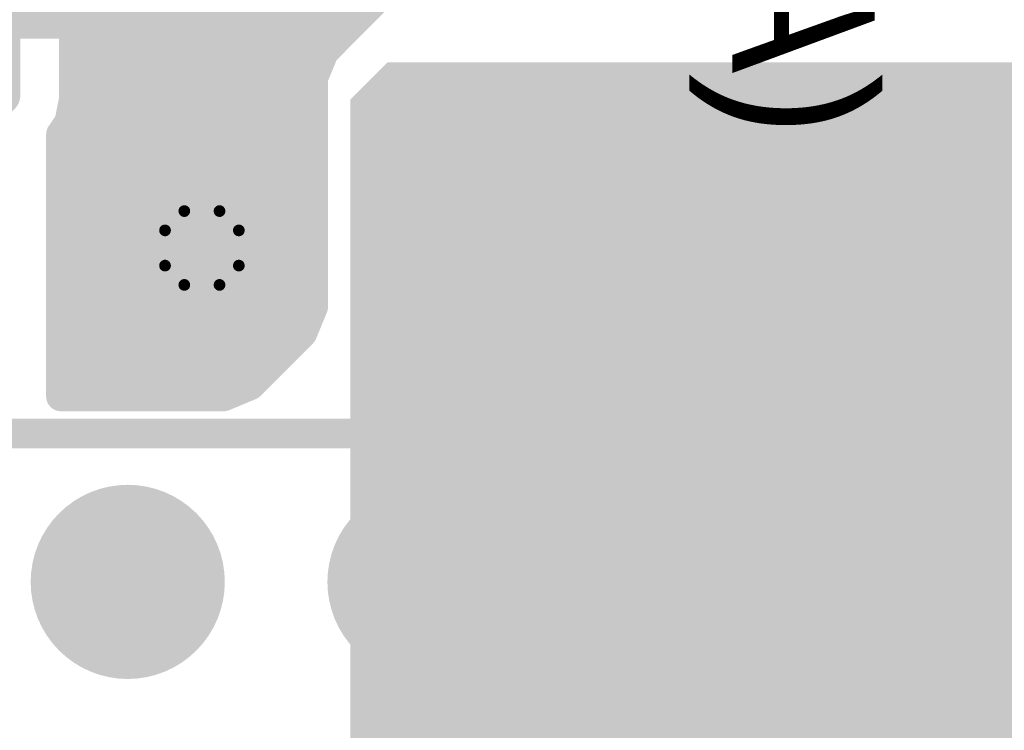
# Model space of a CAD drawing. Extents: x 90 to 214, y 61 to 300.
# Tile 6 of 62: x 120 to 128, y 84 to 90. Entities that reach past the tile are written whole.
import ezdxf

# ---------------------------------------------------------------- set-up
doc = ezdxf.new("R2010")
doc.units = 0
for name, color, linetype in [('Bot_Mask', 5, 'CONTINUOUS'), ('Bot_Silk', 7, 'CONTINUOUS'), ('Bottom', 2, 'CONTINUOUS'), ('GND', 12, 'CONTINUOUS'), ('PWR', 14, 'CONTINUOUS'), ('Top', 1, 'CONTINUOUS'), ('Top_Mask', 4, 'CONTINUOUS'), ('Top_Silk', 6, 'CONTINUOUS')]:
    doc.layers.add(name, color=color, linetype=linetype)

# ---------------------------------------------------------------- blocks, each defined once
blk = doc.blocks.new('UNIT_DISC')
at = {"linetype": 'CONTINUOUS', "const_width": 0.5}
blk.add_lwpolyline([(0.25, 0, 1), (-0.25, 0, 1)], format="xyb", close=True, dxfattribs=at)
blk = doc.blocks.new('SHAPE_EL_300_300_0_0_0_0')
at = {"xscale": 0.762, "yscale": 0.762, "zscale": 0.762}
blk.add_blockref('UNIT_DISC', (0, 0), dxfattribs=at)
blk = doc.blocks.new('SHAPE_EL_340_340_0_0_0_0')
at = {"xscale": 0.8636, "yscale": 0.8636, "zscale": 0.8636}
blk.add_blockref('UNIT_DISC', (0, 0), dxfattribs=at)
blk = doc.blocks.new('SHAPE_TH45_314_236_52_0_0_0')
at = {"linetype": 'CONTINUOUS', "const_width": 0.1}
for points in [[(0.15068, 0.3159, 0.2262769), (-0.15068, 0.3159, 0.2262769)], [(-0.3159, 0.15068, 0.2262769), (-0.3159, -0.15068, 0.2262769)], [(0.3159, -0.15068, 0.2262769), (0.3159, 0.15068, 0.2262769)], [(-0.15068, -0.3159, 0.2262769), (0.15068, -0.3159, 0.2262769)]]:
    blk.add_lwpolyline(points, format="xyb", dxfattribs=at)
at = {"xscale": 0.1, "yscale": 0.1, "zscale": 0.1}
for p in [(-0.15068, 0.3159), (0.15068, 0.3159), (-0.3159, 0.15068), (0.3159, 0.15068), (-0.3159, -0.15068), (0.3159, -0.15068), (-0.15068, -0.3159), (0.15068, -0.3159)]:
    blk.add_blockref('UNIT_DISC', p, dxfattribs=at)
blk = doc.blocks.new('SHAPE_EL_357_357_0_0_0_0')
at = {"xscale": 0.908, "yscale": 0.908, "zscale": 0.908}
blk.add_blockref('UNIT_DISC', (0, 0), dxfattribs=at)
blk = doc.blocks.new('V_EX30Y30D0_4A86')
at = {"layer": 'Bot_Mask'}
blk.add_blockref('SHAPE_EL_340_340_0_0_0_0', (0, 0), dxfattribs=at)
at = {"layer": 'Bottom'}
blk.add_blockref('SHAPE_EL_300_300_0_0_0_0', (0, 0), dxfattribs=at)
at = {"layer": 'GND'}
blk.add_blockref('SHAPE_TH45_314_236_52_0_0_0', (0, 0), dxfattribs=at)
at = {"layer": 'PWR'}
blk.add_blockref('SHAPE_EL_357_357_0_0_0_0', (0, 0), dxfattribs=at)
at = {"layer": 'Top'}
blk.add_blockref('SHAPE_EL_300_300_0_0_0_0', (0, 0), dxfattribs=at)
at = {"layer": 'Top_Mask'}
blk.add_blockref('SHAPE_EL_340_340_0_0_0_0', (0, 0), dxfattribs=at)
blk = doc.blocks.new('LCDA05_SO_4289')
at = {"layer": 'Bot_Silk', "linetype": 'CONTINUOUS', "const_width": 0.254}
for points in [[(114.808, 91.7575), (114.808, 94.2975)], [(114.808, 94.2975), (119.38, 94.2975)], [(119.38, 94.2975), (120.142, 94.2975)], [(120.142, 94.2975), (120.142, 91.7575)], [(120.142, 91.7575), (114.808, 91.7575)]]:
    blk.add_lwpolyline(points, dxfattribs=at)
blk.add_lwpolyline([(114.808, 92.5195, 1), (114.808, 93.5355, 1)], format="xyb", dxfattribs=at)
at = {"layer": 'Bot_Silk', "xscale": 0.254, "yscale": 0.254, "zscale": 0.254}
for p in [(114.808, 94.2975), (114.808, 94.2975), (119.38, 94.2975), (119.38, 94.2975), (120.142, 94.2975), (120.142, 94.2975), (114.808, 93.5355), (114.808, 92.5195), (114.808, 91.7575), (114.808, 91.7575), (120.142, 91.7575), (120.142, 91.7575)]:
    blk.add_blockref('UNIT_DISC', p, dxfattribs=at)
blk = doc.blocks.new('SHAPE_RR_866_236_0_0_0_0')
for points in [[(-0.95, -0.3), (0.95, -0.3), (-0.95, 0.3), (0.95, 0.3)], [(-1.1, -0.15), (1.1, -0.15), (-1.1, 0.15), (1.1, 0.15)]]:
    blk.add_solid(points)
at = {"xscale": 0.3, "yscale": 0.3, "zscale": 0.3}
for p in [(-0.95, 0.15), (0.95, 0.15), (-0.95, -0.15), (0.95, -0.15)]:
    blk.add_blockref('UNIT_DISC', p, dxfattribs=at)
blk = doc.blocks.new('SHAPE_RR_906_276_0_0_0_0')
for points in [[(-0.9754, -0.3508), (0.9754, -0.3508), (-0.9754, 0.3508), (0.9754, 0.3508)], [(-1.1508, -0.1754), (1.1508, -0.1754), (-1.1508, 0.1754), (1.1508, 0.1754)]]:
    blk.add_solid(points)
at = {"xscale": 0.3508, "yscale": 0.3508, "zscale": 0.3508}
for p in [(-0.9754, 0.1754), (0.9754, 0.1754), (-0.9754, -0.1754), (0.9754, -0.1754)]:
    blk.add_blockref('UNIT_DISC', p, dxfattribs=at)
blk = doc.blocks.new('SHAPE_EL_200_200_0_0_0_0')
at = {"xscale": 0.508, "yscale": 0.508, "zscale": 0.508}
blk.add_blockref('UNIT_DISC', (0, 0), dxfattribs=at)
blk = doc.blocks.new('SMD_RR20X8086_F')
at = {"layer": 'Bot_Mask'}
blk.add_blockref('SHAPE_RR_906_276_0_0_0_0', (0, 0), dxfattribs=at)
at = {"layer": 'Bottom'}
blk.add_blockref('SHAPE_RR_866_236_0_0_0_0', (0, 0), dxfattribs=at)
at = {"layer": 'GND'}
blk.add_blockref('SHAPE_EL_200_200_0_0_0_0', (0, 0), dxfattribs=at)
at = {"layer": 'PWR'}
blk.add_blockref('SHAPE_EL_200_200_0_0_0_0', (0, 0), dxfattribs=at)
blk = doc.blocks.new('SMD_RR20X8010_F')
at = {"layer": 'Bot_Mask'}
blk.add_blockref('SHAPE_RR_906_276_0_0_0_0', (0, 0), dxfattribs=at)
at = {"layer": 'Bottom'}
blk.add_blockref('SHAPE_RR_866_236_0_0_0_0', (0, 0), dxfattribs=at)
at = {"layer": 'GND'}
blk.add_blockref('SHAPE_EL_200_200_0_0_0_0', (0, 0), dxfattribs=at)
at = {"layer": 'PWR'}
blk.add_blockref('SHAPE_EL_200_200_0_0_0_0', (0, 0), dxfattribs=at)
blk = doc.blocks.new('SMD_RR20X8020_F')
at = {"layer": 'Bot_Mask'}
blk.add_blockref('SHAPE_RR_906_276_0_0_0_0', (0, 0), dxfattribs=at)
at = {"layer": 'Bottom'}
blk.add_blockref('SHAPE_RR_866_236_0_0_0_0', (0, 0), dxfattribs=at)
at = {"layer": 'GND'}
blk.add_blockref('SHAPE_EL_200_200_0_0_0_0', (0, 0), dxfattribs=at)
at = {"layer": 'PWR'}
blk.add_blockref('SHAPE_EL_200_200_0_0_0_0', (0, 0), dxfattribs=at)
blk = doc.blocks.new('D8')
at = {"rotation": -270}
for name, p in [('SMD_RR20X8086_F', (115.57, 95.8215)), ('SMD_RR20X8086_F', (116.84, 95.8215)), ('SMD_RR20X8086_F', (118.11, 95.8215)), ('SMD_RR20X8086_F', (119.38, 95.8215)), ('SMD_RR20X8010_F', (115.57, 90.2335)), ('SMD_RR20X8010_F', (116.84, 90.2335)), ('SMD_RR20X8020_F', (118.11, 90.2335)), ('SMD_RR20X8020_F', (119.38, 90.2335))]:
    blk.add_blockref(name, p, dxfattribs=at)
blk.add_blockref('LCDA05_SO_4289', (0, 0))
at = {"layer": 'Bot_Silk', "text_generation_flag": 2}
blk.add_text('D8', height=1.2192, rotation=-180, dxfattribs=at).set_placement((115.86369, 88.99525))
blk = doc.blocks.new('SHAPE_RR_600_800_0_0_0_0')
for points in [[(-0.381, -1.016), (0.381, -1.016), (-0.381, 1.016), (0.381, 1.016)], [(-0.762, -0.635), (0.762, -0.635), (-0.762, 0.635), (0.762, 0.635)]]:
    blk.add_solid(points)
at = {"xscale": 0.762, "yscale": 0.762, "zscale": 0.762}
for p in [(-0.381, 0.635), (0.381, 0.635), (-0.381, -0.635), (0.381, -0.635)]:
    blk.add_blockref('UNIT_DISC', p, dxfattribs=at)
blk = doc.blocks.new('SHAPE_RR_640_840_0_0_0_0')
for points in [[(-0.4064, -1.0668), (0.4064, -1.0668), (-0.4064, 1.0668), (0.4064, 1.0668)], [(-0.8128, -0.6604), (0.8128, -0.6604), (-0.8128, 0.6604), (0.8128, 0.6604)]]:
    blk.add_solid(points)
at = {"xscale": 0.8128, "yscale": 0.8128, "zscale": 0.8128}
for p in [(-0.4064, 0.6604), (0.4064, 0.6604), (-0.4064, -0.6604), (0.4064, -0.6604)]:
    blk.add_blockref('UNIT_DISC', p, dxfattribs=at)
blk = doc.blocks.new('SMD_RR60X80__1_259')
at = {"layer": 'GND'}
blk.add_blockref('SHAPE_EL_300_300_0_0_0_0', (0, 0), dxfattribs=at)
at = {"layer": 'PWR'}
blk.add_blockref('SHAPE_EL_300_300_0_0_0_0', (0, 0), dxfattribs=at)
at = {"layer": 'Top'}
blk.add_blockref('SHAPE_RR_600_800_0_0_0_0', (0, 0), dxfattribs=at)
at = {"layer": 'Top_Mask'}
blk.add_blockref('SHAPE_RR_640_840_0_0_0_0', (0, 0), dxfattribs=at)
blk = doc.blocks.new('SW4')
at = {"rotation": 180}
blk.add_blockref('SMD_RR60X80__1_259', (120.015, 90.805), dxfattribs=at)
blk = doc.blocks.new('DIN96M_9468')
at = {"layer": 'Top_Silk', "linetype": 'CONTINUOUS', "const_width": 0.254}
blk.add_lwpolyline([(111.125, 86.36), (193.675, 86.36)], dxfattribs=at)
blk = doc.blocks.new('SHAPE_EL_600_600_0_0_0_0')
at = {"xscale": 1.524, "yscale": 1.524, "zscale": 1.524}
blk.add_blockref('UNIT_DISC', (0, 0), dxfattribs=at)
blk = doc.blocks.new('SHAPE_EL_640_640_0_0_0_0')
at = {"xscale": 1.6256, "yscale": 1.6256, "zscale": 1.6256}
blk.add_blockref('UNIT_DISC', (0, 0), dxfattribs=at)
blk = doc.blocks.new('SHAPE_EL_654_654_0_0_0_0')
at = {"xscale": 1.662, "yscale": 1.662, "zscale": 1.662}
blk.add_blockref('UNIT_DISC', (0, 0), dxfattribs=at)
blk = doc.blocks.new('P_EX60Y60D0_9A')
at = {"layer": 'Bot_Mask'}
blk.add_blockref('SHAPE_EL_640_640_0_0_0_0', (0, 0), dxfattribs=at)
at = {"layer": 'Bottom'}
blk.add_blockref('SHAPE_EL_600_600_0_0_0_0', (0, 0), dxfattribs=at)
at = {"layer": 'GND'}
blk.add_blockref('SHAPE_EL_654_654_0_0_0_0', (0, 0), dxfattribs=at)
at = {"layer": 'PWR'}
blk.add_blockref('SHAPE_EL_654_654_0_0_0_0', (0, 0), dxfattribs=at)
at = {"layer": 'Top'}
blk.add_blockref('SHAPE_EL_600_600_0_0_0_0', (0, 0), dxfattribs=at)
at = {"layer": 'Top_Mask'}
blk.add_blockref('SHAPE_EL_640_640_0_0_0_0', (0, 0), dxfattribs=at)
blk = doc.blocks.new('P_EX60Y60D0_9A231')
at = {"layer": 'Bot_Mask'}
blk.add_blockref('SHAPE_EL_640_640_0_0_0_0', (0, 0), dxfattribs=at)
at = {"layer": 'Bottom'}
blk.add_blockref('SHAPE_EL_600_600_0_0_0_0', (0, 0), dxfattribs=at)
at = {"layer": 'GND'}
blk.add_blockref('SHAPE_EL_654_654_0_0_0_0', (0, 0), dxfattribs=at)
at = {"layer": 'PWR'}
blk.add_blockref('SHAPE_EL_654_654_0_0_0_0', (0, 0), dxfattribs=at)
at = {"layer": 'Top'}
blk.add_blockref('SHAPE_EL_600_600_0_0_0_0', (0, 0), dxfattribs=at)
at = {"layer": 'Top_Mask'}
blk.add_blockref('SHAPE_EL_640_640_0_0_0_0', (0, 0), dxfattribs=at)
blk = doc.blocks.new('P_EX60Y60D0_9A236')
at = {"layer": 'Bot_Mask'}
blk.add_blockref('SHAPE_EL_640_640_0_0_0_0', (0, 0), dxfattribs=at)
at = {"layer": 'Bottom'}
blk.add_blockref('SHAPE_EL_600_600_0_0_0_0', (0, 0), dxfattribs=at)
at = {"layer": 'GND'}
blk.add_blockref('SHAPE_EL_654_654_0_0_0_0', (0, 0), dxfattribs=at)
at = {"layer": 'PWR'}
blk.add_blockref('SHAPE_EL_654_654_0_0_0_0', (0, 0), dxfattribs=at)
at = {"layer": 'Top'}
blk.add_blockref('SHAPE_EL_600_600_0_0_0_0', (0, 0), dxfattribs=at)
at = {"layer": 'Top_Mask'}
blk.add_blockref('SHAPE_EL_640_640_0_0_0_0', (0, 0), dxfattribs=at)
blk = doc.blocks.new('P1')
for name, p in [('DIN96M_9468', (0, 0)), ('P_EX60Y60D0_9A', (120.65, 85.09)), ('P_EX60Y60D0_9A', (123.19, 85.09)), ('P_EX60Y60D0_9A236', (125.73, 85.09)), ('P_EX60Y60D0_9A231', (128.27, 85.09))]:
    blk.add_blockref(name, p)
blk = doc.blocks.new('CUPOUR_L2_F0_TT90_28772')
at = {"layer": 'Bottom', "linetype": 'CONTINUOUS', "const_width": 0.254}
for points in [[(120.188, 91.2483), (120.188, 89.2187)], [(122.33048, 89.628), (122.7795, 90.07701)], [(120.188, 89.91599), (122.61847, 89.91599)], [(120.188, 89.72549), (122.42797, 89.72549)], [(122.23748, 89.40349), (122.33048, 89.628)], [(120.188, 89.53499), (122.29195, 89.53499)], [(122.23751, 87.44401), (122.23748, 89.40349)], [(120.188, 89.34449), (122.23748, 89.34449)], [(120.188, 89.2187), (120.14982, 89.02677)], [(120.17512, 89.15399), (122.23748, 89.15399)], [(120.14982, 89.02677), (120.0785, 88.92002)], [(120.10754, 88.96349), (122.23748, 88.96349)], [(120.0785, 88.92002), (120.0785, 86.67749)], [(120.0785, 88.77299), (122.23748, 88.77299)], [(120.0785, 88.58249), (122.23749, 88.58249)], [(120.0785, 88.39199), (122.23749, 88.39199)], [(120.0785, 88.20149), (122.23749, 88.20149)], [(120.0785, 88.01099), (122.2375, 88.01099)], [(120.0785, 87.82049), (122.2375, 87.82049)], [(120.0785, 87.62999), (122.2375, 87.62999)], [(120.0785, 87.43949), (122.23563, 87.43949)], [(122.14451, 87.2195), (122.23751, 87.44401)], [(120.0785, 87.24899), (122.15672, 87.24899)], [(121.6955, 86.77049), (122.14451, 87.2195)], [(120.0785, 87.05849), (121.9835, 87.05849)], [(120.0785, 86.86799), (121.793, 86.86799)], [(121.47099, 86.6775), (121.6955, 86.77049)], [(120.0785, 86.67749), (121.47099, 86.6775)]]:
    blk.add_lwpolyline(points, dxfattribs=at)
at = {"layer": 'Bottom', "xscale": 0.254, "yscale": 0.254, "zscale": 0.254}
for p in [(120.188, 89.91599), (122.61847, 89.91599), (120.188, 89.72549), (122.42797, 89.72549), (122.33048, 89.628), (122.33048, 89.628), (120.188, 89.53499), (122.29195, 89.53499), (122.23748, 89.40349), (122.23748, 89.40349), (120.188, 89.34449), (122.23748, 89.34449), (120.188, 89.2187), (120.188, 89.2187), (120.17512, 89.15399), (122.23748, 89.15399), (120.10754, 88.96349), (120.14982, 89.02677), (120.14982, 89.02677), (122.23748, 88.96349), (120.0785, 88.92002), (120.0785, 88.92002), (120.0785, 88.77299), (122.23748, 88.77299), (120.0785, 88.58249), (122.23749, 88.58249), (120.0785, 88.39199), (122.23749, 88.39199), (120.0785, 88.20149), (122.23749, 88.20149), (120.0785, 88.01099), (122.2375, 88.01099), (120.0785, 87.82049), (122.2375, 87.82049), (120.0785, 87.62999), (122.2375, 87.62999), (120.0785, 87.43949), (122.23563, 87.43949), (122.23751, 87.44401), (122.23751, 87.44401), (120.0785, 87.24899), (122.14451, 87.2195), (122.14451, 87.2195), (122.15672, 87.24899), (120.0785, 87.05849), (121.9835, 87.05849), (120.0785, 86.86799), (121.793, 86.86799), (121.6955, 86.77049), (121.6955, 86.77049), (120.0785, 86.67749), (120.0785, 86.67749), (121.47099, 86.6775), (121.47099, 86.6775)]:
    blk.add_blockref('UNIT_DISC', p, dxfattribs=at)
blk = doc.blocks.new('POLY_S8_L12_37219')
at = {"layer": 'GND'}
for points in [[(123.825, 88.5825), (145.0975, 88.265), (123.5075, 88.265)], [(144.78, 88.5825), (145.0975, 88.265), (123.825, 88.5825)], [(123.5075, 88.265), (145.0975, 88.265), (123.5075, 75.8825)], [(123.5075, 75.8825), (145.0975, 88.265), (123.825, 75.565)], [(123.825, 75.565), (145.0975, 88.265), (144.78, 75.565)]]:
    blk.add_solid(points, dxfattribs=at)
blk = doc.blocks.new('POLY_S18_L14_37425')
at = {"layer": 'PWR'}
for points in [[(122.8725, 89.535), (132.3975, 89.535), (122.555, 89.2175)], [(122.555, 89.2175), (132.3975, 89.535), (122.555, 77.1525)], [(122.555, 77.1525), (132.3975, 89.535), (122.8725, 76.835)], [(122.8725, 76.835), (132.3975, 89.535), (148.59, 76.835)]]:
    blk.add_solid(points, dxfattribs=at)

msp = doc.modelspace()

# ---------------------------------------------------------------- linework, layer by layer
at = {"layer": 'Bottom', "linetype": 'CONTINUOUS', "const_width": 0.381}
for points in [[(125.73, 85.09), (127.9525, 87.3125)], [(127.9525, 87.3125), (147.6375, 87.3125)], [(128.27, 85.09), (129.8575, 86.6775)]]:
    msp.add_lwpolyline(points, dxfattribs=at)
at = {"layer": 'GND', "linetype": 'CONTINUOUS', "const_width": 1.27}
for points in [[(123.19, 88.5825), (123.5075, 88.9)], [(123.5075, 88.9), (133.0325, 88.9)], [(123.19, 77.7875), (123.19, 88.5825)]]:
    msp.add_lwpolyline(points, dxfattribs=at)
at = {"layer": 'PWR', "linetype": 'CONTINUOUS', "const_width": 1.27}
for points in [[(123.37599, 88.71401), (123.825, 88.9)], [(123.825, 88.9), (132.715, 88.9)], [(123.19, 88.265), (123.37599, 88.71401)], [(123.19, 78.105), (123.19, 88.265)]]:
    msp.add_lwpolyline(points, dxfattribs=at)

# ---------------------------------------------------------------- block references
for name, p in [('CUPOUR_L2_F0_TT90_28772', (0, 0)), ('POLY_S18_L14_37425', (0, 0)), ('SW4', (0, 0)), ('D8', (0, 0)), ('POLY_S8_L12_37219', (0, 0)), ('V_EX30Y30D0_4A86', (121.285, 87.9475)), ('P1', (0, 0))]:
    msp.add_blockref(name, p)
at = {"layer": 'Bottom', "xscale": 0.381, "yscale": 0.381, "zscale": 0.381}
for p in [(127.9525, 87.3125), (127.9525, 87.3125), (125.73, 85.09), (128.27, 85.09)]:
    msp.add_blockref('UNIT_DISC', p, dxfattribs=at)
at = {"layer": 'GND', "xscale": 1.27, "yscale": 1.27, "zscale": 1.27}
for p in [(123.5075, 88.9), (123.5075, 88.9), (123.19, 88.5825), (123.19, 88.5825)]:
    msp.add_blockref('UNIT_DISC', p, dxfattribs=at)
at = {"layer": 'PWR', "xscale": 1.27, "yscale": 1.27, "zscale": 1.27}
for p in [(123.825, 88.9), (123.825, 88.9), (123.37599, 88.71401), (123.37599, 88.71401), (123.19, 88.265), (123.19, 88.265)]:
    msp.add_blockref('UNIT_DISC', p, dxfattribs=at)

# ---------------------------------------------------------------- texts
at = {"layer": 'Top_Silk'}
msp.add_text('(GNDA)', height=1.2192, rotation=270, dxfattribs=at).set_placement((125.82525, 94.69436))

doc.saveas('drawing.dxf')
